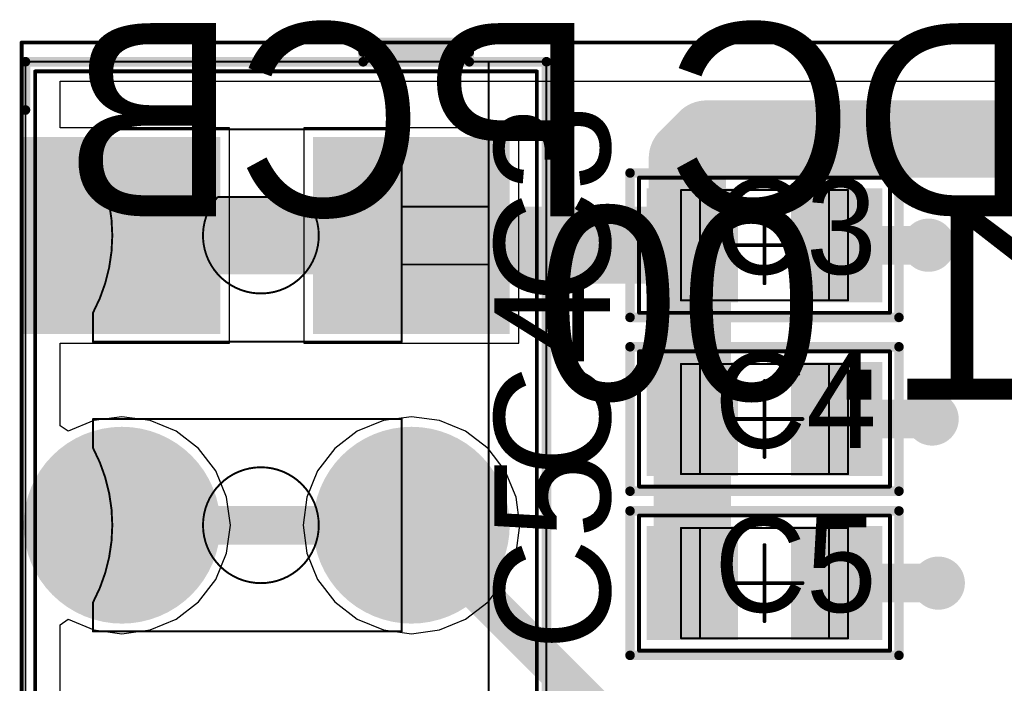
# Model space of a CAD drawing. Extents: x 24.54 to 26.04, y 17.45 to 18.28.
# Tile 3 of 6: x 24.54 to 25.05, y 17.92 to 18.26. Entities that reach past the tile are written whole.
import ezdxf

# ---------------------------------------------------------------- set-up
doc = ezdxf.new("R2010")
doc.units = 0
doc.layers.get('0').update_dxf_attribs({"linetype": 'CONTINUOUS'})
for name, color, linetype in [('BOTTOMLAYER', 5, 'CONTINUOUS'), ('BOTTOMOVERLAY', 54, 'CONTINUOUS'), ('BOTTOMSOLDER', 6, 'CONTINUOUS'), ('MECHANICAL11', 56, 'CONTINUOUS'), ('MECHANICAL3', 76, 'CONTINUOUS'), ('MECHANICAL4', 56, 'CONTINUOUS'), ('MECHANICAL5', 56, 'CONTINUOUS'), ('MECHANICAL6', 56, 'CONTINUOUS'), ('MECHANICAL7', 56, 'CONTINUOUS'), ('MECHANICAL8', 56, 'CONTINUOUS'), ('MULTILAYER', 9, 'CONTINUOUS'), ('TOPLAYER', 1, 'CONTINUOUS'), ('TOPOVERLAY', 2, 'CONTINUOUS'), ('TOPPASTE', 8, 'CONTINUOUS'), ('TOPSOLDER', 216, 'CONTINUOUS')]:
    doc.layers.add(name, color=color, linetype=linetype)

# ---------------------------------------------------------------- blocks, each defined once
blk = doc.blocks.new('IMCV_1_5__5_G_3_81_B_8')
at = {"layer": 'BOTTOMLAYER', "const_width": 0.049}
for points in [[(-0.1745, 0.075, 1), (-0.1255, 0.075, 1)], [(-0.0245, 0.075, 1), (0.0245, 0.075, 1)], [(0.1255, 0.075, 1), (0.1745, 0.075, 1)], [(0.2755, 0.075, 1), (0.3245, 0.075, 1)], [(-0.1745, -0.075, 1), (-0.1255, -0.075, 1)], [(-0.0245, -0.075, 1), (0.0245, -0.075, 1)], [(0.1255, -0.075, 1), (0.1745, -0.075, 1)], [(0.2755, -0.075, 1), (0.3245, -0.075, 1)]]:
    blk.add_lwpolyline(points, format="xyb", close=True, dxfattribs=at)
at = {"layer": 'BOTTOMLAYER'}
for points in [[(-0.349, 0.026), (-0.251, 0.026), (-0.349, 0.124), (-0.251, 0.124)], [(-0.349, -0.124), (-0.251, -0.124), (-0.349, -0.026), (-0.251, -0.026)]]:
    blk.add_solid(points, dxfattribs=at)
at = {"layer": 'BOTTOMOVERLAY', "const_width": 0.005}
for points in [[(0.39, 0.145), (-0.39, 0.145)], [(-0.39, -0.125), (-0.39, 0.145)], [(0.39, -0.125), (0.39, 0.145)], [(-0.39, 0.105), (-0.4, 0.105)], [(-0.4, 0.05), (-0.4, 0.105)], [(-0.395, 0.05), (-0.395, 0.105)], [(-0.39, 0.05), (-0.4, 0.05)], [(-0.365, -0.125), (-0.39, -0.125)], [(0.39, -0.125), (0.35, -0.125)]]:
    blk.add_lwpolyline(points, dxfattribs=at)
at = {"layer": 'BOTTOMOVERLAY', "const_width": 0.0025}
for points in [[(-0.39125, 0.145, 1), (-0.38875, 0.145, 1)], [(-0.39125, 0.145, 1), (-0.38875, 0.145, 1)], [(0.38875, 0.145, 1), (0.39125, 0.145, 1)], [(0.38875, 0.145, 1), (0.39125, 0.145, 1)], [(-0.40125, 0.105, 1), (-0.39875, 0.105, 1)], [(-0.40125, 0.105, 1), (-0.39875, 0.105, 1)], [(-0.39625, 0.105, 1), (-0.39375, 0.105, 1)], [(-0.39125, 0.105, 1), (-0.38875, 0.105, 1)], [(-0.40125, 0.05, 1), (-0.39875, 0.05, 1)], [(-0.40125, 0.05, 1), (-0.39875, 0.05, 1)], [(-0.39625, 0.05, 1), (-0.39375, 0.05, 1)], [(-0.39125, 0.05, 1), (-0.38875, 0.05, 1)], [(-0.39125, -0.125, 1), (-0.38875, -0.125, 1)], [(-0.39125, -0.125, 1), (-0.38875, -0.125, 1)], [(-0.36625, -0.125, 1), (-0.36375, -0.125, 1)], [(0.34875, -0.125, 1), (0.35125, -0.125, 1)], [(0.38875, -0.125, 1), (0.39125, -0.125, 1)], [(0.38875, -0.125, 1), (0.39125, -0.125, 1)]]:
    blk.add_lwpolyline(points, format="xyb", close=True, dxfattribs=at)
at = {"layer": 'BOTTOMSOLDER', "const_width": 0.05097}
for points in [[(-0.17548, 0.075, 1), (-0.12452, 0.075, 1)], [(-0.02548, 0.075, 1), (0.02548, 0.075, 1)], [(0.12452, 0.075, 1), (0.17548, 0.075, 1)], [(0.27452, 0.075, 1), (0.32548, 0.075, 1)], [(-0.17548, -0.075, 1), (-0.12452, -0.075, 1)], [(-0.02548, -0.075, 1), (0.02548, -0.075, 1)], [(0.12452, -0.075, 1), (0.17548, -0.075, 1)], [(0.27452, -0.075, 1), (0.32548, -0.075, 1)]]:
    blk.add_lwpolyline(points, format="xyb", close=True, dxfattribs=at)
at = {"layer": 'BOTTOMSOLDER'}
for points in [[(-0.35097, 0.02403), (-0.24903, 0.02403), (-0.35097, 0.12597), (-0.24903, 0.12597)], [(-0.35097, -0.12597), (-0.24903, -0.12597), (-0.35097, -0.02403), (-0.24903, -0.02403)]]:
    blk.add_solid(points, dxfattribs=at)
at = {"layer": 'MECHANICAL4', "const_width": 0.001}
for points in [[(-0.39, -0.125), (-0.39, 0.145)], [(0.39, 0.145), (-0.39, 0.145)], [(0.39, -0.125), (0.39, 0.145)], [(0.39, 0.115), (-0.39, 0.115)], [(-0.315, 0.07), (-0.315, 0.115)], [(-0.285, 0.07), (-0.285, 0.115)], [(-0.355, -0.09), (-0.355, 0.07)], [(-0.245, 0.07), (-0.355, 0.07)], [(-0.245, -0.09), (-0.245, 0.07)], [(-0.095, 0.07), (-0.205, 0.07)], [(-0.205, -0.09), (-0.205, 0.07)], [(-0.095, -0.09), (-0.095, 0.07)], [(0.055, 0.07), (-0.055, 0.07)], [(-0.055, -0.09), (-0.055, 0.07)], [(0.055, -0.09), (0.055, 0.07)], [(0.205, 0.07), (0.095, 0.07)], [(0.095, -0.09), (0.095, 0.07)], [(0.205, -0.09), (0.205, 0.07)], [(0.355, 0.07), (0.245, 0.07)], [(0.245, -0.09), (0.245, 0.07)], [(0.355, -0.09), (0.355, 0.07)], [(-0.32, -0.025), (-0.32, 0.02)], [(-0.34, -0.09), (-0.355, -0.09)], [(-0.245, -0.09), (-0.26, -0.09)], [(-0.19, -0.09), (-0.205, -0.09)], [(-0.095, -0.09), (-0.11, -0.09)], [(-0.04, -0.09), (-0.055, -0.09)], [(0.055, -0.09), (0.04, -0.09)], [(0.11, -0.09), (0.095, -0.09)], [(0.205, -0.09), (0.19, -0.09)], [(0.26, -0.09), (0.245, -0.09)], [(0.355, -0.09), (0.34, -0.09)], [(0.39, -0.125), (-0.39, -0.125)]]:
    blk.add_lwpolyline(points, dxfattribs=at)
at = {"layer": 'MECHANICAL4'}
for points, const_width in [([(-0.39025, 0.145, 1), (-0.38975, 0.145, 1)], 0.0005), ([(-0.39025, 0.145, 1), (-0.38975, 0.145, 1)], 0.0005), ([(0.38975, 0.145, 1), (0.39025, 0.145, 1)], 0.0005), ([(0.38975, 0.145, 1), (0.39025, 0.145, 1)], 0.0005), ([(-0.39025, 0.115, 1), (-0.38975, 0.115, 1)], 0.0005), ([(-0.31525, 0.115, 1), (-0.31475, 0.115, 1)], 0.0005), ([(-0.28525, 0.115, 1), (-0.28475, 0.115, 1)], 0.0005), ([(0.38975, 0.115, 1), (0.39025, 0.115, 1)], 0.0005), ([(-0.35525, 0.07, 1), (-0.35475, 0.07, 1)], 0.0005), ([(-0.35525, 0.07, 1), (-0.35475, 0.07, 1)], 0.0005), ([(-0.31525, 0.07, 1), (-0.31475, 0.07, 1)], 0.0005), ([(-0.28525, 0.07, 1), (-0.28475, 0.07, 1)], 0.0005), ([(-0.24525, 0.07, 1), (-0.24475, 0.07, 1)], 0.0005), ([(-0.24525, 0.07, 1), (-0.24475, 0.07, 1)], 0.0005), ([(-0.20525, 0.07, 1), (-0.20475, 0.07, 1)], 0.0005), ([(-0.20525, 0.07, 1), (-0.20475, 0.07, 1)], 0.0005), ([(-0.09525, 0.07, 1), (-0.09475, 0.07, 1)], 0.0005), ([(-0.09525, 0.07, 1), (-0.09475, 0.07, 1)], 0.0005), ([(-0.05525, 0.07, 1), (-0.05475, 0.07, 1)], 0.0005), ([(-0.05525, 0.07, 1), (-0.05475, 0.07, 1)], 0.0005), ([(0.05475, 0.07, 1), (0.05525, 0.07, 1)], 0.0005), ([(0.05475, 0.07, 1), (0.05525, 0.07, 1)], 0.0005), ([(0.09475, 0.07, 1), (0.09525, 0.07, 1)], 0.0005), ([(0.09475, 0.07, 1), (0.09525, 0.07, 1)], 0.0005), ([(0.20475, 0.07, 1), (0.20525, 0.07, 1)], 0.0005), ([(0.20475, 0.07, 1), (0.20525, 0.07, 1)], 0.0005), ([(0.24475, 0.07, 1), (0.24525, 0.07, 1)], 0.0005), ([(0.24475, 0.07, 1), (0.24525, 0.07, 1)], 0.0005), ([(0.35475, 0.07, 1), (0.35525, 0.07, 1)], 0.0005), ([(0.35475, 0.07, 1), (0.35525, 0.07, 1)], 0.0005), ([(-0.12, -0.003, 1), (-0.18, -0.003, 1)], 0.001), ([(0.03, -0.003, 1), (-0.03, -0.003, 1)], 0.001), ([(0.18, -0.003, 1), (0.12, -0.003, 1)], 0.001), ([(0.33, -0.003, 1), (0.27, -0.003, 1)], 0.001), ([(-0.32025, 0.02, 1), (-0.31975, 0.02, 1)], 0.0005), ([(-0.31946, 0.02005, 1), (-0.31896, 0.02005, 1)], 0.0005), ([(-0.18025, -0.003, 1), (-0.17975, -0.003, 1)], 0.0005), ([(-0.12025, -0.003, 1), (-0.11975, -0.003, 1)], 0.0005), ([(-0.03025, -0.003, 1), (-0.02975, -0.003, 1)], 0.0005), ([(0.02975, -0.003, 1), (0.03025, -0.003, 1)], 0.0005), ([(0.11975, -0.003, 1), (0.12025, -0.003, 1)], 0.0005), ([(0.17975, -0.003, 1), (0.18025, -0.003, 1)], 0.0005), ([(0.26975, -0.003, 1), (0.27025, -0.003, 1)], 0.0005), ([(0.32975, -0.003, 1), (0.33025, -0.003, 1)], 0.0005), ([(-0.32025, -0.025, 1), (-0.31975, -0.025, 1)], 0.0005), ([(-0.3201, -0.0255, 1), (-0.3196, -0.0255, 1)], 0.0005), ([(-0.35525, -0.09, 1), (-0.35475, -0.09, 1)], 0.0005), ([(-0.35525, -0.09, 1), (-0.35475, -0.09, 1)], 0.0005), ([(-0.34025, -0.09, 1), (-0.33975, -0.09, 1)], 0.0005), ([(-0.34025, -0.09, 1), (-0.33975, -0.09, 1)], 0.0005), ([(-0.26025, -0.09, 1), (-0.25975, -0.09, 1)], 0.0005), ([(-0.26025, -0.09, 1), (-0.25975, -0.09, 1)], 0.0005), ([(-0.24525, -0.09, 1), (-0.24475, -0.09, 1)], 0.0005), ([(-0.24525, -0.09, 1), (-0.24475, -0.09, 1)], 0.0005), ([(-0.20525, -0.09, 1), (-0.20475, -0.09, 1)], 0.0005), ([(-0.20525, -0.09, 1), (-0.20475, -0.09, 1)], 0.0005), ([(-0.19025, -0.09, 1), (-0.18975, -0.09, 1)], 0.0005), ([(-0.19025, -0.09, 1), (-0.18975, -0.09, 1)], 0.0005), ([(-0.11025, -0.09, 1), (-0.10975, -0.09, 1)], 0.0005), ([(-0.11025, -0.09, 1), (-0.10975, -0.09, 1)], 0.0005), ([(-0.09525, -0.09, 1), (-0.09475, -0.09, 1)], 0.0005), ([(-0.09525, -0.09, 1), (-0.09475, -0.09, 1)], 0.0005), ([(-0.05525, -0.09, 1), (-0.05475, -0.09, 1)], 0.0005), ([(-0.05525, -0.09, 1), (-0.05475, -0.09, 1)], 0.0005), ([(-0.04025, -0.09, 1), (-0.03975, -0.09, 1)], 0.0005), ([(-0.04025, -0.09, 1), (-0.03975, -0.09, 1)], 0.0005), ([(0.03975, -0.09, 1), (0.04025, -0.09, 1)], 0.0005), ([(0.03975, -0.09, 1), (0.04025, -0.09, 1)], 0.0005), ([(0.05475, -0.09, 1), (0.05525, -0.09, 1)], 0.0005), ([(0.05475, -0.09, 1), (0.05525, -0.09, 1)], 0.0005), ([(0.09475, -0.09, 1), (0.09525, -0.09, 1)], 0.0005), ([(0.09475, -0.09, 1), (0.09525, -0.09, 1)], 0.0005), ([(0.10975, -0.09, 1), (0.11025, -0.09, 1)], 0.0005), ([(0.10975, -0.09, 1), (0.11025, -0.09, 1)], 0.0005), ([(0.18975, -0.09, 1), (0.19025, -0.09, 1)], 0.0005), ([(0.18975, -0.09, 1), (0.19025, -0.09, 1)], 0.0005), ([(0.20475, -0.09, 1), (0.20525, -0.09, 1)], 0.0005), ([(0.20475, -0.09, 1), (0.20525, -0.09, 1)], 0.0005), ([(0.24475, -0.09, 1), (0.24525, -0.09, 1)], 0.0005), ([(0.24475, -0.09, 1), (0.24525, -0.09, 1)], 0.0005), ([(0.25975, -0.09, 1), (0.26025, -0.09, 1)], 0.0005), ([(0.25975, -0.09, 1), (0.26025, -0.09, 1)], 0.0005), ([(0.33975, -0.09, 1), (0.34025, -0.09, 1)], 0.0005), ([(0.33975, -0.09, 1), (0.34025, -0.09, 1)], 0.0005), ([(0.35475, -0.09, 1), (0.35525, -0.09, 1)], 0.0005), ([(0.35475, -0.09, 1), (0.35525, -0.09, 1)], 0.0005), ([(-0.39025, -0.125, 1), (-0.38975, -0.125, 1)], 0.0005), ([(-0.39025, -0.125, 1), (-0.38975, -0.125, 1)], 0.0005), ([(0.38975, -0.125, 1), (0.39025, -0.125, 1)], 0.0005), ([(0.38975, -0.125, 1), (0.39025, -0.125, 1)], 0.0005)]:
    blk.add_lwpolyline(points, format="xyb", close=True, dxfattribs=dict(at, const_width=const_width))
at = {"layer": 'MECHANICAL4', "const_width": 0.001}
for points in [[(-0.31921, 0.02005, -2.174887), (-0.31985, -0.0255)], [(-0.34, -0.09, -0.25), (-0.26, -0.09)], [(-0.19, -0.09, -0.25), (-0.11, -0.09)], [(-0.04, -0.09, -0.25), (0.04, -0.09)], [(0.11, -0.09, -0.25), (0.19, -0.09)], [(0.26, -0.09, -0.25), (0.34, -0.09)]]:
    blk.add_lwpolyline(points, format="xyb", dxfattribs=at)
at = {"layer": 'MECHANICAL8', "const_width": 0.002}
for points in [[(0.385, 0.14), (-0.385, 0.14)], [(-0.385, -0.12), (-0.385, 0.14)], [(0.385, -0.12), (0.385, 0.14)], [(0, -0.01575), (0, 0.01575)], [(0.01575, 0), (-0.01575, 0)], [(0.385, -0.12), (-0.385, -0.12)]]:
    blk.add_lwpolyline(points, dxfattribs=at)
at = {"layer": 'MECHANICAL8', "const_width": 0.001}
for points in [[(-0.3855, 0.14, 1), (-0.3845, 0.14, 1)], [(-0.3855, 0.14, 1), (-0.3845, 0.14, 1)], [(0.3845, 0.14, 1), (0.3855, 0.14, 1)], [(0.3845, 0.14, 1), (0.3855, 0.14, 1)], [(-0.0005, 0.01575, 1), (0.0005, 0.01575, 1)], [(-0.01625, 0, 1), (-0.01525, 0, 1)], [(0.01525, 0, 1), (0.01625, 0, 1)], [(-0.0005, -0.01575, 1), (0.0005, -0.01575, 1)], [(-0.3855, -0.12, 1), (-0.3845, -0.12, 1)], [(-0.3855, -0.12, 1), (-0.3845, -0.12, 1)], [(0.3845, -0.12, 1), (0.3855, -0.12, 1)], [(0.3845, -0.12, 1), (0.3855, -0.12, 1)]]:
    blk.add_lwpolyline(points, format="xyb", close=True, dxfattribs=at)
at = {"layer": 'MULTILAYER', "const_width": 0.049}
for points in [[(-0.1745, 0.075, 1), (-0.1255, 0.075, 1)], [(-0.0245, 0.075, 1), (0.0245, 0.075, 1)], [(0.1255, 0.075, 1), (0.1745, 0.075, 1)], [(0.2755, 0.075, 1), (0.3245, 0.075, 1)], [(-0.1745, -0.075, 1), (-0.1255, -0.075, 1)], [(-0.0245, -0.075, 1), (0.0245, -0.075, 1)], [(0.1255, -0.075, 1), (0.1745, -0.075, 1)], [(0.2755, -0.075, 1), (0.3245, -0.075, 1)]]:
    blk.add_lwpolyline(points, format="xyb", close=True, dxfattribs=at)
at = {"layer": 'MULTILAYER'}
for points in [[(-0.349, 0.026), (-0.251, 0.026), (-0.349, 0.124), (-0.251, 0.124)], [(-0.349, -0.124), (-0.251, -0.124), (-0.349, -0.026), (-0.251, -0.026)]]:
    blk.add_solid(points, dxfattribs=at)
at = {"layer": 'TOPLAYER', "const_width": 0.049}
for points in [[(-0.1745, 0.075, 1), (-0.1255, 0.075, 1)], [(-0.0245, 0.075, 1), (0.0245, 0.075, 1)], [(0.1255, 0.075, 1), (0.1745, 0.075, 1)], [(0.2755, 0.075, 1), (0.3245, 0.075, 1)], [(-0.1745, -0.075, 1), (-0.1255, -0.075, 1)], [(-0.0245, -0.075, 1), (0.0245, -0.075, 1)], [(0.1255, -0.075, 1), (0.1745, -0.075, 1)], [(0.2755, -0.075, 1), (0.3245, -0.075, 1)]]:
    blk.add_lwpolyline(points, format="xyb", close=True, dxfattribs=at)
at = {"layer": 'TOPLAYER'}
for points in [[(-0.349, 0.026), (-0.251, 0.026), (-0.349, 0.124), (-0.251, 0.124)], [(-0.349, -0.124), (-0.251, -0.124), (-0.349, -0.026), (-0.251, -0.026)]]:
    blk.add_solid(points, dxfattribs=at)
at = {"layer": 'TOPSOLDER', "const_width": 0.05097}
for points in [[(-0.17548, 0.075, 1), (-0.12452, 0.075, 1)], [(-0.02548, 0.075, 1), (0.02548, 0.075, 1)], [(0.12452, 0.075, 1), (0.17548, 0.075, 1)], [(0.27452, 0.075, 1), (0.32548, 0.075, 1)], [(-0.17548, -0.075, 1), (-0.12452, -0.075, 1)], [(-0.02548, -0.075, 1), (0.02548, -0.075, 1)], [(0.12452, -0.075, 1), (0.17548, -0.075, 1)], [(0.27452, -0.075, 1), (0.32548, -0.075, 1)]]:
    blk.add_lwpolyline(points, format="xyb", close=True, dxfattribs=at)
at = {"layer": 'TOPSOLDER'}
for points in [[(-0.35097, 0.02403), (-0.24903, 0.02403), (-0.35097, 0.12597), (-0.24903, 0.12597)], [(-0.35097, -0.12597), (-0.24903, -0.12597), (-0.35097, -0.02403), (-0.24903, -0.02403)]]:
    blk.add_solid(points, dxfattribs=at)
at = {"layer": 'MECHANICAL6', "text_generation_flag": 2}
blk.add_text('J2', height=0.049213, rotation=90, dxfattribs=at).set_placement((0.015, 0.02005))
blk = doc.blocks.new('CAPC0805X110N_10')
at = {"layer": 'MECHANICAL3', "const_width": 0.001}
for points in [[(-0.04331, -0.02854), (-0.04331, 0.02854)], [(-0.04331, 0.02854), (0.04331, 0.02854)], [(-0.03346, -0.02854), (-0.03346, 0.02854)], [(0.03346, -0.02854), (0.03346, 0.02854)], [(0.04331, -0.02854), (0.04331, 0.02854)], [(-0.04331, -0.02854), (0.04331, -0.02854)]]:
    blk.add_lwpolyline(points, dxfattribs=at)
at = {"layer": 'MECHANICAL3', "const_width": 0.0005}
for points in [[(-0.04356, 0.02854, 1), (-0.04306, 0.02854, 1)], [(-0.04356, 0.02854, 1), (-0.04306, 0.02854, 1)], [(-0.03371, 0.02854, 1), (-0.03321, 0.02854, 1)], [(0.03321, 0.02854, 1), (0.03371, 0.02854, 1)], [(0.04306, 0.02854, 1), (0.04356, 0.02854, 1)], [(0.04306, 0.02854, 1), (0.04356, 0.02854, 1)], [(-0.04356, -0.02854, 1), (-0.04306, -0.02854, 1)], [(-0.04356, -0.02854, 1), (-0.04306, -0.02854, 1)], [(-0.03371, -0.02854, 1), (-0.03321, -0.02854, 1)], [(0.03321, -0.02854, 1), (0.03371, -0.02854, 1)], [(0.04306, -0.02854, 1), (0.04356, -0.02854, 1)], [(0.04306, -0.02854, 1), (0.04356, -0.02854, 1)]]:
    blk.add_lwpolyline(points, format="xyb", close=True, dxfattribs=at)
at = {"layer": 'MECHANICAL7', "const_width": 0.002}
for points in [[(-0.065, -0.035), (-0.065, 0.035)], [(-0.065, 0.035), (0.065, 0.035)], [(0.065, -0.035), (0.065, 0.035)], [(0, -0.01969), (0, 0.01969)], [(-0.01969, 0), (0.01969, 0)], [(-0.065, -0.035), (0.065, -0.035)]]:
    blk.add_lwpolyline(points, dxfattribs=at)
at = {"layer": 'MECHANICAL7', "const_width": 0.001}
for points in [[(-0.0655, 0.035, 1), (-0.0645, 0.035, 1)], [(-0.0655, 0.035, 1), (-0.0645, 0.035, 1)], [(0.0645, 0.035, 1), (0.0655, 0.035, 1)], [(0.0645, 0.035, 1), (0.0655, 0.035, 1)], [(-0.0005, 0.01969, 1), (0.0005, 0.01969, 1)], [(-0.02019, 0, 1), (-0.01919, 0, 1)], [(0.01919, 0, 1), (0.02019, 0, 1)], [(-0.0005, -0.01969, 1), (0.0005, -0.01969, 1)], [(-0.0655, -0.035, 1), (-0.0645, -0.035, 1)], [(-0.0655, -0.035, 1), (-0.0645, -0.035, 1)], [(0.0645, -0.035, 1), (0.0655, -0.035, 1)], [(0.0645, -0.035, 1), (0.0655, -0.035, 1)]]:
    blk.add_lwpolyline(points, format="xyb", close=True, dxfattribs=at)
at = {"layer": 'TOPLAYER'}
for points in [[(-0.01575, -0.02756), (-0.01575, 0.02756), (-0.05906, -0.02756), (-0.05906, 0.02756)], [(0.05906, -0.02756), (0.05906, 0.02756), (0.01575, -0.02756), (0.01575, 0.02756)]]:
    blk.add_solid(points, dxfattribs=at)
at = {"layer": 'TOPOVERLAY', "const_width": 0.00492}
for points in [[(-0.06968, 0.0374), (0.06968, 0.0374)], [(-0.06968, -0.0374), (-0.06968, 0.0374)], [(0.06968, -0.0374), (0.06968, 0.0374)], [(-0.06968, -0.0374), (0.06968, -0.0374)]]:
    blk.add_lwpolyline(points, dxfattribs=at)
at = {"layer": 'TOPOVERLAY', "const_width": 0.00246}
for points in [[(-0.07092, 0.0374, 1), (-0.06845, 0.0374, 1)], [(-0.07092, 0.0374, 1), (-0.06845, 0.0374, 1)], [(0.06845, 0.0374, 1), (0.07092, 0.0374, 1)], [(0.06845, 0.0374, 1), (0.07092, 0.0374, 1)], [(-0.07092, -0.0374, 1), (-0.06845, -0.0374, 1)], [(-0.07092, -0.0374, 1), (-0.06845, -0.0374, 1)], [(0.06845, -0.0374, 1), (0.07092, -0.0374, 1)], [(0.06845, -0.0374, 1), (0.07092, -0.0374, 1)]]:
    blk.add_lwpolyline(points, format="xyb", close=True, dxfattribs=at)
at = {"layer": 'TOPPASTE'}
for points in [[(-0.01575, -0.02756), (-0.01575, 0.02756), (-0.05906, -0.02756), (-0.05906, 0.02756)], [(0.05906, -0.02756), (0.05906, 0.02756), (0.01575, -0.02756), (0.01575, 0.02756)]]:
    blk.add_solid(points, dxfattribs=at)
at = {"layer": 'TOPSOLDER'}
for points in [[(-0.01378, -0.02953), (-0.01378, 0.02953), (-0.06102, -0.02953), (-0.06102, 0.02953)], [(0.06102, -0.02953), (0.06102, 0.02953), (0.01378, -0.02953), (0.01378, 0.02953)]]:
    blk.add_solid(points, dxfattribs=at)
at = {"layer": 'MECHANICAL5'}
blk.add_text('C5', height=0.049213, dxfattribs=at).set_placement((-0.02602, -0.01496))
blk = doc.blocks.new('CAPC0805X110N_11')
at = {"layer": 'MECHANICAL3', "const_width": 0.001}
for points in [[(-0.04331, -0.02854), (-0.04331, 0.02854)], [(-0.04331, 0.02854), (0.04331, 0.02854)], [(-0.03346, -0.02854), (-0.03346, 0.02854)], [(0.03346, -0.02854), (0.03346, 0.02854)], [(0.04331, -0.02854), (0.04331, 0.02854)], [(-0.04331, -0.02854), (0.04331, -0.02854)]]:
    blk.add_lwpolyline(points, dxfattribs=at)
at = {"layer": 'MECHANICAL3', "const_width": 0.0005}
for points in [[(-0.04356, 0.02854, 1), (-0.04306, 0.02854, 1)], [(-0.04356, 0.02854, 1), (-0.04306, 0.02854, 1)], [(-0.03371, 0.02854, 1), (-0.03321, 0.02854, 1)], [(0.03321, 0.02854, 1), (0.03371, 0.02854, 1)], [(0.04306, 0.02854, 1), (0.04356, 0.02854, 1)], [(0.04306, 0.02854, 1), (0.04356, 0.02854, 1)], [(-0.04356, -0.02854, 1), (-0.04306, -0.02854, 1)], [(-0.04356, -0.02854, 1), (-0.04306, -0.02854, 1)], [(-0.03371, -0.02854, 1), (-0.03321, -0.02854, 1)], [(0.03321, -0.02854, 1), (0.03371, -0.02854, 1)], [(0.04306, -0.02854, 1), (0.04356, -0.02854, 1)], [(0.04306, -0.02854, 1), (0.04356, -0.02854, 1)]]:
    blk.add_lwpolyline(points, format="xyb", close=True, dxfattribs=at)
at = {"layer": 'MECHANICAL7', "const_width": 0.002}
for points in [[(-0.065, -0.035), (-0.065, 0.035)], [(-0.065, 0.035), (0.065, 0.035)], [(0.065, -0.035), (0.065, 0.035)], [(0, -0.01969), (0, 0.01969)], [(-0.01969, 0), (0.01969, 0)], [(-0.065, -0.035), (0.065, -0.035)]]:
    blk.add_lwpolyline(points, dxfattribs=at)
at = {"layer": 'MECHANICAL7', "const_width": 0.001}
for points in [[(-0.0655, 0.035, 1), (-0.0645, 0.035, 1)], [(-0.0655, 0.035, 1), (-0.0645, 0.035, 1)], [(0.0645, 0.035, 1), (0.0655, 0.035, 1)], [(0.0645, 0.035, 1), (0.0655, 0.035, 1)], [(-0.0005, 0.01969, 1), (0.0005, 0.01969, 1)], [(-0.02019, 0, 1), (-0.01919, 0, 1)], [(0.01919, 0, 1), (0.02019, 0, 1)], [(-0.0005, -0.01969, 1), (0.0005, -0.01969, 1)], [(-0.0655, -0.035, 1), (-0.0645, -0.035, 1)], [(-0.0655, -0.035, 1), (-0.0645, -0.035, 1)], [(0.0645, -0.035, 1), (0.0655, -0.035, 1)], [(0.0645, -0.035, 1), (0.0655, -0.035, 1)]]:
    blk.add_lwpolyline(points, format="xyb", close=True, dxfattribs=at)
at = {"layer": 'TOPLAYER'}
for points in [[(-0.01575, -0.02756), (-0.01575, 0.02756), (-0.05906, -0.02756), (-0.05906, 0.02756)], [(0.05906, -0.02756), (0.05906, 0.02756), (0.01575, -0.02756), (0.01575, 0.02756)]]:
    blk.add_solid(points, dxfattribs=at)
at = {"layer": 'TOPOVERLAY', "const_width": 0.00492}
for points in [[(-0.06968, 0.0374), (0.06968, 0.0374)], [(-0.06968, -0.0374), (-0.06968, 0.0374)], [(0.06968, -0.0374), (0.06968, 0.0374)], [(-0.06968, -0.0374), (0.06968, -0.0374)]]:
    blk.add_lwpolyline(points, dxfattribs=at)
at = {"layer": 'TOPOVERLAY', "const_width": 0.00246}
for points in [[(-0.07092, 0.0374, 1), (-0.06845, 0.0374, 1)], [(-0.07092, 0.0374, 1), (-0.06845, 0.0374, 1)], [(0.06845, 0.0374, 1), (0.07092, 0.0374, 1)], [(0.06845, 0.0374, 1), (0.07092, 0.0374, 1)], [(-0.07092, -0.0374, 1), (-0.06845, -0.0374, 1)], [(-0.07092, -0.0374, 1), (-0.06845, -0.0374, 1)], [(0.06845, -0.0374, 1), (0.07092, -0.0374, 1)], [(0.06845, -0.0374, 1), (0.07092, -0.0374, 1)]]:
    blk.add_lwpolyline(points, format="xyb", close=True, dxfattribs=at)
at = {"layer": 'TOPPASTE'}
for points in [[(-0.01575, -0.02756), (-0.01575, 0.02756), (-0.05906, -0.02756), (-0.05906, 0.02756)], [(0.05906, -0.02756), (0.05906, 0.02756), (0.01575, -0.02756), (0.01575, 0.02756)]]:
    blk.add_solid(points, dxfattribs=at)
at = {"layer": 'TOPSOLDER'}
for points in [[(-0.01378, -0.02953), (-0.01378, 0.02953), (-0.06102, -0.02953), (-0.06102, 0.02953)], [(0.06102, -0.02953), (0.06102, 0.02953), (0.01378, -0.02953), (0.01378, 0.02953)]]:
    blk.add_solid(points, dxfattribs=at)
at = {"layer": 'MECHANICAL5'}
blk.add_text('C4', height=0.049213, dxfattribs=at).set_placement((-0.02602, -0.01496))
blk = doc.blocks.new('CAPC0805X110N_12')
at = {"layer": 'MECHANICAL3', "const_width": 0.001}
for points in [[(-0.04331, -0.02854), (-0.04331, 0.02854)], [(-0.04331, 0.02854), (0.04331, 0.02854)], [(-0.03346, -0.02854), (-0.03346, 0.02854)], [(0.03346, -0.02854), (0.03346, 0.02854)], [(0.04331, -0.02854), (0.04331, 0.02854)], [(-0.04331, -0.02854), (0.04331, -0.02854)]]:
    blk.add_lwpolyline(points, dxfattribs=at)
at = {"layer": 'MECHANICAL3', "const_width": 0.0005}
for points in [[(-0.04356, 0.02854, 1), (-0.04306, 0.02854, 1)], [(-0.04356, 0.02854, 1), (-0.04306, 0.02854, 1)], [(-0.03371, 0.02854, 1), (-0.03321, 0.02854, 1)], [(0.03321, 0.02854, 1), (0.03371, 0.02854, 1)], [(0.04306, 0.02854, 1), (0.04356, 0.02854, 1)], [(0.04306, 0.02854, 1), (0.04356, 0.02854, 1)], [(-0.04356, -0.02854, 1), (-0.04306, -0.02854, 1)], [(-0.04356, -0.02854, 1), (-0.04306, -0.02854, 1)], [(-0.03371, -0.02854, 1), (-0.03321, -0.02854, 1)], [(0.03321, -0.02854, 1), (0.03371, -0.02854, 1)], [(0.04306, -0.02854, 1), (0.04356, -0.02854, 1)], [(0.04306, -0.02854, 1), (0.04356, -0.02854, 1)]]:
    blk.add_lwpolyline(points, format="xyb", close=True, dxfattribs=at)
at = {"layer": 'MECHANICAL7', "const_width": 0.002}
for points in [[(-0.065, -0.035), (-0.065, 0.035)], [(-0.065, 0.035), (0.065, 0.035)], [(0.065, -0.035), (0.065, 0.035)], [(0, -0.01969), (0, 0.01969)], [(-0.01969, 0), (0.01969, 0)], [(-0.065, -0.035), (0.065, -0.035)]]:
    blk.add_lwpolyline(points, dxfattribs=at)
at = {"layer": 'MECHANICAL7', "const_width": 0.001}
for points in [[(-0.0655, 0.035, 1), (-0.0645, 0.035, 1)], [(-0.0655, 0.035, 1), (-0.0645, 0.035, 1)], [(0.0645, 0.035, 1), (0.0655, 0.035, 1)], [(0.0645, 0.035, 1), (0.0655, 0.035, 1)], [(-0.0005, 0.01969, 1), (0.0005, 0.01969, 1)], [(-0.02019, 0, 1), (-0.01919, 0, 1)], [(0.01919, 0, 1), (0.02019, 0, 1)], [(-0.0005, -0.01969, 1), (0.0005, -0.01969, 1)], [(-0.0655, -0.035, 1), (-0.0645, -0.035, 1)], [(-0.0655, -0.035, 1), (-0.0645, -0.035, 1)], [(0.0645, -0.035, 1), (0.0655, -0.035, 1)], [(0.0645, -0.035, 1), (0.0655, -0.035, 1)]]:
    blk.add_lwpolyline(points, format="xyb", close=True, dxfattribs=at)
at = {"layer": 'TOPLAYER'}
for points in [[(-0.01575, -0.02756), (-0.01575, 0.02756), (-0.05906, -0.02756), (-0.05906, 0.02756)], [(0.05906, -0.02756), (0.05906, 0.02756), (0.01575, -0.02756), (0.01575, 0.02756)]]:
    blk.add_solid(points, dxfattribs=at)
at = {"layer": 'TOPOVERLAY', "const_width": 0.00492}
for points in [[(-0.06968, 0.0374), (0.06968, 0.0374)], [(-0.06968, -0.0374), (-0.06968, 0.0374)], [(0.06968, -0.0374), (0.06968, 0.0374)], [(-0.06968, -0.0374), (0.06968, -0.0374)]]:
    blk.add_lwpolyline(points, dxfattribs=at)
at = {"layer": 'TOPOVERLAY', "const_width": 0.00246}
for points in [[(-0.07092, 0.0374, 1), (-0.06845, 0.0374, 1)], [(-0.07092, 0.0374, 1), (-0.06845, 0.0374, 1)], [(0.06845, 0.0374, 1), (0.07092, 0.0374, 1)], [(0.06845, 0.0374, 1), (0.07092, 0.0374, 1)], [(-0.07092, -0.0374, 1), (-0.06845, -0.0374, 1)], [(-0.07092, -0.0374, 1), (-0.06845, -0.0374, 1)], [(0.06845, -0.0374, 1), (0.07092, -0.0374, 1)], [(0.06845, -0.0374, 1), (0.07092, -0.0374, 1)]]:
    blk.add_lwpolyline(points, format="xyb", close=True, dxfattribs=at)
at = {"layer": 'TOPPASTE'}
for points in [[(-0.01575, -0.02756), (-0.01575, 0.02756), (-0.05906, -0.02756), (-0.05906, 0.02756)], [(0.05906, -0.02756), (0.05906, 0.02756), (0.01575, -0.02756), (0.01575, 0.02756)]]:
    blk.add_solid(points, dxfattribs=at)
at = {"layer": 'TOPSOLDER'}
for points in [[(-0.01378, -0.02953), (-0.01378, 0.02953), (-0.06102, -0.02953), (-0.06102, 0.02953)], [(0.06102, -0.02953), (0.06102, 0.02953), (0.01378, -0.02953), (0.01378, 0.02953)]]:
    blk.add_solid(points, dxfattribs=at)
at = {"layer": 'MECHANICAL5'}
blk.add_text('C3', height=0.049213, dxfattribs=at).set_placement((-0.02602, -0.01496))

msp = doc.modelspace()

# ---------------------------------------------------------------- linework, layer by layer
at = {"layer": 'BOTTOMLAYER'}
for p, q in [((24.56224, 18.20479), (24.56224, 18.22909)), ((24.56224, 18.22909), (25.99724, 18.22909)), ((24.64994, 18.20479), (24.56224, 18.20479)), ((24.64994, 18.0934), (24.64994, 18.20479)), ((24.79994, 18.20479), (24.68855, 18.20479)), ((24.68855, 18.20479), (24.68855, 18.0934)), ((24.79994, 18.0934), (24.79994, 18.20479)), ((24.56224, 18.05062), (24.56224, 18.0934)), ((24.56224, 18.0934), (24.64994, 18.0934)), ((24.68855, 18.0934), (24.79994, 18.0934)), ((24.59424, 18.05527), (24.57971, 18.05335)), ((24.60878, 18.05335), (24.59424, 18.05527)), ((24.74424, 18.05527), (24.72971, 18.05335)), ((24.75878, 18.05335), (24.74424, 18.05527)), ((24.5664, 18.04784), (24.56224, 18.05062)), ((24.57971, 18.05335), (24.5664, 18.04784)), ((24.62233, 18.04774), (24.60878, 18.05335)), ((24.72971, 18.05335), (24.71616, 18.04774)), ((24.77233, 18.04774), (24.75878, 18.05335)), ((24.63396, 18.03882), (24.62233, 18.04774)), ((24.71616, 18.04774), (24.70452, 18.03882)), ((24.78396, 18.03882), (24.77233, 18.04774)), ((24.64289, 18.02718), (24.63396, 18.03882)), ((24.70452, 18.03882), (24.6956, 18.02718)), ((24.79289, 18.02718), (24.78396, 18.03882)), ((24.6485, 18.01363), (24.64289, 18.02718)), ((24.6956, 18.02718), (24.68998, 18.01363)), ((24.7985, 18.01363), (24.79289, 18.02718)), ((24.65042, 17.99909), (24.6485, 18.01363)), ((24.68998, 18.01363), (24.68807, 17.99909)), ((24.80042, 17.99909), (24.7985, 18.01363)), ((24.6485, 17.98456), (24.65042, 17.99909)), ((24.68807, 17.99909), (24.68998, 17.98456)), ((24.7985, 17.98456), (24.80042, 17.99909)), ((24.64289, 17.97101), (24.6485, 17.98456)), ((24.68998, 17.98456), (24.6956, 17.97101)), ((24.79289, 17.97101), (24.7985, 17.98456)), ((24.63396, 17.95937), (24.64289, 17.97101)), ((24.6956, 17.97101), (24.70452, 17.95937)), ((24.78396, 17.95937), (24.79289, 17.97101)), ((24.62233, 17.95045), (24.63396, 17.95937)), ((24.70452, 17.95937), (24.71616, 17.95045)), ((24.77233, 17.95045), (24.78396, 17.95937)), ((24.56224, 17.94757), (24.5664, 17.95035)), ((24.56224, 17.90062), (24.56224, 17.94757)), ((24.5664, 17.95035), (24.57971, 17.94484)), ((24.60878, 17.94484), (24.62233, 17.95045)), ((24.71616, 17.95045), (24.72971, 17.94484)), ((24.75878, 17.94484), (24.77233, 17.95045)), ((24.57971, 17.94484), (24.59424, 17.94292)), ((24.59424, 17.94292), (24.60878, 17.94484)), ((24.72971, 17.94484), (24.74424, 17.94292)), ((24.74424, 17.94292), (24.75878, 17.94484))]:
    msp.add_line(p, q, dxfattribs=at)
at = {"layer": 'BOTTOMLAYER', "const_width": 0.01378}
for points in [[(25.00535, 18.14409, 1), (25.01913, 18.14409, 1)], [(25.00723, 18.05409, 1), (25.02101, 18.05409, 1)], [(25.01043, 17.96909, 1), (25.02421, 17.96909, 1)]]:
    msp.add_lwpolyline(points, format="xyb", close=True, dxfattribs=at)
at = {"layer": 'MECHANICAL11', "const_width": 0.002}
for points in [[(24.54224, 17.44909), (24.54224, 18.24909)], [(24.54224, 18.24909), (26.01724, 18.24909)]]:
    msp.add_lwpolyline(points, dxfattribs=at)
at = {"layer": 'MECHANICAL11', "const_width": 0.001}
msp.add_lwpolyline([(24.54174, 18.24909, 1), (24.54274, 18.24909, 1)], format="xyb", close=True, dxfattribs=at)
msp.add_lwpolyline([(24.54174, 18.24909, 1), (24.54274, 18.24909, 1)], format="xyb", close=True, dxfattribs=at)
at = {"layer": 'MULTILAYER', "const_width": 0.01378}
for points in [[(25.00535, 18.14409, 1), (25.01913, 18.14409, 1)], [(25.00723, 18.05409, 1), (25.02101, 18.05409, 1)], [(25.01043, 17.96909, 1), (25.02421, 17.96909, 1)]]:
    msp.add_lwpolyline(points, format="xyb", close=True, dxfattribs=at)
at = {"layer": 'TOPLAYER'}
for points, const_width in [([(24.88724, 18.18909), (24.89724, 18.19909)], 0.04), ([(24.89724, 18.19909), (25.70224, 18.19909)], 0.04), ([(24.88724, 18.14669), (24.88724, 18.18909)], 0.04), ([(24.59424, 18.14909), (24.74424, 18.14909)], 0.04), ([(24.88724, 18.14669), (24.88984, 18.14409)], 0.04), ([(24.74924, 18.14409), (24.88984, 18.14409)], 0.04), ([(24.88984, 18.05409), (24.88984, 18.14409)], 0.04), ([(24.74424, 18.14909), (24.74924, 18.14409)], 0.02), ([(24.96465, 18.14409), (25.01224, 18.14409)], 0.02), ([(24.88984, 17.96909), (24.88984, 18.05409)], 0.04), ([(24.96465, 18.05409), (25.01412, 18.05409)], 0.02), ([(24.59424, 17.99909), (24.74424, 17.99909)], 0.02), ([(24.74424, 17.99909), (24.85086, 17.89248)], 0.02), ([(24.96465, 17.96909), (25.01732, 17.96909)], 0.02)]:
    msp.add_lwpolyline(points, dxfattribs=dict(at, const_width=const_width))
for points, const_width in [([(24.88724, 18.19909, 1), (24.90724, 18.19909, 1)], 0.02), ([(24.88724, 18.19909, 1), (24.90724, 18.19909, 1)], 0.02), ([(24.87724, 18.18909, 1), (24.89724, 18.18909, 1)], 0.02), ([(24.87724, 18.18909, 1), (24.89724, 18.18909, 1)], 0.02), ([(24.58424, 18.14909, 1), (24.60424, 18.14909, 1)], 0.02), ([(24.73424, 18.14909, 1), (24.75424, 18.14909, 1)], 0.02), ([(24.87724, 18.14669, 1), (24.89724, 18.14669, 1)], 0.02), ([(24.87724, 18.14669, 1), (24.89724, 18.14669, 1)], 0.02), ([(24.73924, 18.14409, 1), (24.75924, 18.14409, 1)], 0.02), ([(24.87984, 18.14409, 1), (24.89984, 18.14409, 1)], 0.02), ([(24.87984, 18.14409, 1), (24.89984, 18.14409, 1)], 0.02), ([(24.87984, 18.14409, 1), (24.89984, 18.14409, 1)], 0.02), ([(24.73924, 18.14909, 1), (24.74924, 18.14909, 1)], 0.01), ([(25.00535, 18.14409, 1), (25.01913, 18.14409, 1)], 0.01378), ([(24.74424, 18.14409, 1), (24.75424, 18.14409, 1)], 0.01), ([(24.95965, 18.14409, 1), (24.96965, 18.14409, 1)], 0.01), ([(25.00724, 18.14409, 1), (25.01724, 18.14409, 1)], 0.01), ([(24.87984, 18.05409, 1), (24.89984, 18.05409, 1)], 0.02), ([(24.87984, 18.05409, 1), (24.89984, 18.05409, 1)], 0.02), ([(24.95965, 18.05409, 1), (24.96965, 18.05409, 1)], 0.01), ([(25.00723, 18.05409, 1), (25.02101, 18.05409, 1)], 0.01378), ([(25.00912, 18.05409, 1), (25.01912, 18.05409, 1)], 0.01), ([(24.58924, 17.99909, 1), (24.59924, 17.99909, 1)], 0.01), ([(24.73924, 17.99909, 1), (24.74924, 17.99909, 1)], 0.01), ([(24.73924, 17.99909, 1), (24.74924, 17.99909, 1)], 0.01), ([(24.87984, 17.96909, 1), (24.89984, 17.96909, 1)], 0.02), ([(25.01043, 17.96909, 1), (25.02421, 17.96909, 1)], 0.01378), ([(24.95965, 17.96909, 1), (24.96965, 17.96909, 1)], 0.01), ([(25.01232, 17.96909, 1), (25.02232, 17.96909, 1)], 0.01)]:
    msp.add_lwpolyline(points, format="xyb", close=True, dxfattribs=dict(at, const_width=const_width))

# ---------------------------------------------------------------- block references
for name, p, rotation in [('IMCV_1_5__5_G_3_81_B_8', (24.66924, 17.84909), 270), ('CAPC0805X110N_12', (24.92724, 18.14409), 360), ('CAPC0805X110N_11', (24.92724, 18.05409), 360), ('CAPC0805X110N_10', (24.92724, 17.96909), 360)]:
    msp.add_blockref(name, p, dxfattribs=dict(rotation=rotation))

# ---------------------------------------------------------------- texts
at = {"layer": 'BOTTOMOVERLAY', "text_generation_flag": 2}
for s, p in [('I2CADC PCB', (25.36724, 18.15909)), ('01.00', (25.14352, 18.06405))]:
    msp.add_text(s, height=0.1, rotation=360, dxfattribs=at).set_placement(p)
at = {"layer": 'TOPOVERLAY'}
for s, p in [('C3', (24.84724, 18.11409)), ('C4', (24.84724, 18.02409)), ('C5', (24.84724, 17.93409))]:
    msp.add_text(s, height=0.06, rotation=90, dxfattribs=at).set_placement(p)

doc.saveas('drawing.dxf')
